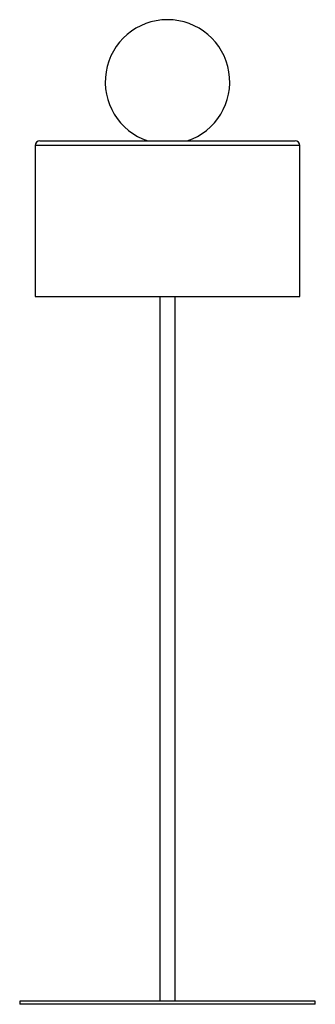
# Model space of a CAD drawing. Header units: millimetres. Extents: x -95 to 95, y -455 to 178.
import ezdxf

# ---------------------------------------------------------------- set-up
doc = ezdxf.new("R2010")
doc.units = ezdxf.units.MM

msp = doc.modelspace()

# ---------------------------------------------------------------- linework, layer by layer
at = {"color": 7, "linetype": 'Continuous', "lineweight": 25}
for p, q in [((-85, 97), (-85, 0)), ((85, 97), (-85, 97)), ((-82, 100), (82, 100)), ((85, 0), (85, 97)), ((-85, 0), (85, 0)), ((-5, 0), (-5, -453)), ((5, -453), (5, 0)), ((-95, -453), (-95, -455)), ((95, -453), (-95, -453)), ((95, -455), (-95, -455)), ((95, -455), (95, -453))]:
    msp.add_line(p, q, dxfattribs=at)
for centre, radius, start, end in [((0, 137.96), 40, 288.37502, 251.62498), ((-82, 97), 3, 90, 180), ((82, 97), 3, 0, 90)]:
    msp.add_arc(centre, radius, start, end, dxfattribs=at)

doc.saveas('drawing.dxf')
